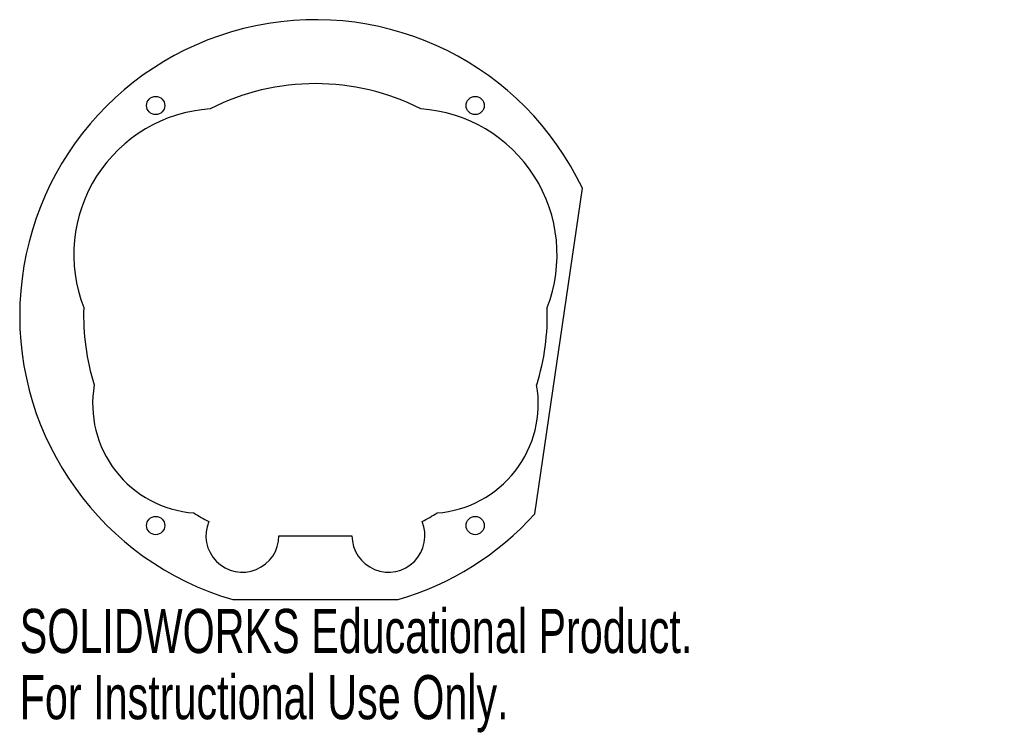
# Model space of a CAD drawing. Header units: millimetres. Extents: x -32 to 75, y -46 to 32.
import ezdxf

# ---------------------------------------------------------------- set-up
doc = ezdxf.new("R2010")
doc.units = ezdxf.units.MM
doc.styles.add('SLDTEXTSTYLE0', font='TXT', dxfattribs={"width": 0.7})

msp = doc.modelspace()

# ---------------------------------------------------------------- linework, layer by layer
at = {"color": 7, "linetype": 'Continuous', "lineweight": 25}
for p, q in [((24.05, -21.71), (29.24, 13.96)), ((-4, -24.11), (4, -24.11)), ((-9.06, -31.11), (9.06, -31.11))]:
    msp.add_line(p, q, dxfattribs=at)
for centre in [(-17.5, 23), (17.5, 23), (-17.5, -23), (17.5, -23)]:
    msp.add_circle(centre, 1, dxfattribs=at)
for centre, radius, start, end in [((0, 0), 32.4, 25.5243, 253.7604), ((0, 0), 25.4, 62.9908, 117.0092), ((-10.47, 6.67), 16, 93.8097, 201.2393), ((10.47, 6.67), 16, 338.7607, 86.1903), ((0, 0), 25.4, 178.0397, 197.4109), ((0, 0), 25.4, 342.5891, 1.9603), ((-12.41, -9.66), 12, 170.1328, 265.6257), ((12.41, -9.66), 12, 274.3743, 9.8672), ((0, 0), 25.4, 238.3476, 242.6093), ((-8, -24.11), 4, 157.1254, 0), ((8, -24.11), 4, 180, 22.8746), ((0, 0), 32.4, 286.2396, 317.9239), ((0, 0), 25.4, 297.3907, 301.6524)]:
    msp.add_arc(centre, radius, start, end, dxfattribs=at)

# ---------------------------------------------------------------- texts
at = {"color": 7, "linetype": 'Continuous', "char_height": 4.8336, "attachment_point": 1, "style": 'SLDTEXTSTYLE0'}
for s, insert in [('SOLIDWORKS Educational Product.', (-32.4, -32.13)), ('For Instructional Use Only.', (-32.4, -39.38))]:
    msp.add_mtext(s, dxfattribs=dict(at, insert=insert))

doc.saveas('drawing.dxf')
